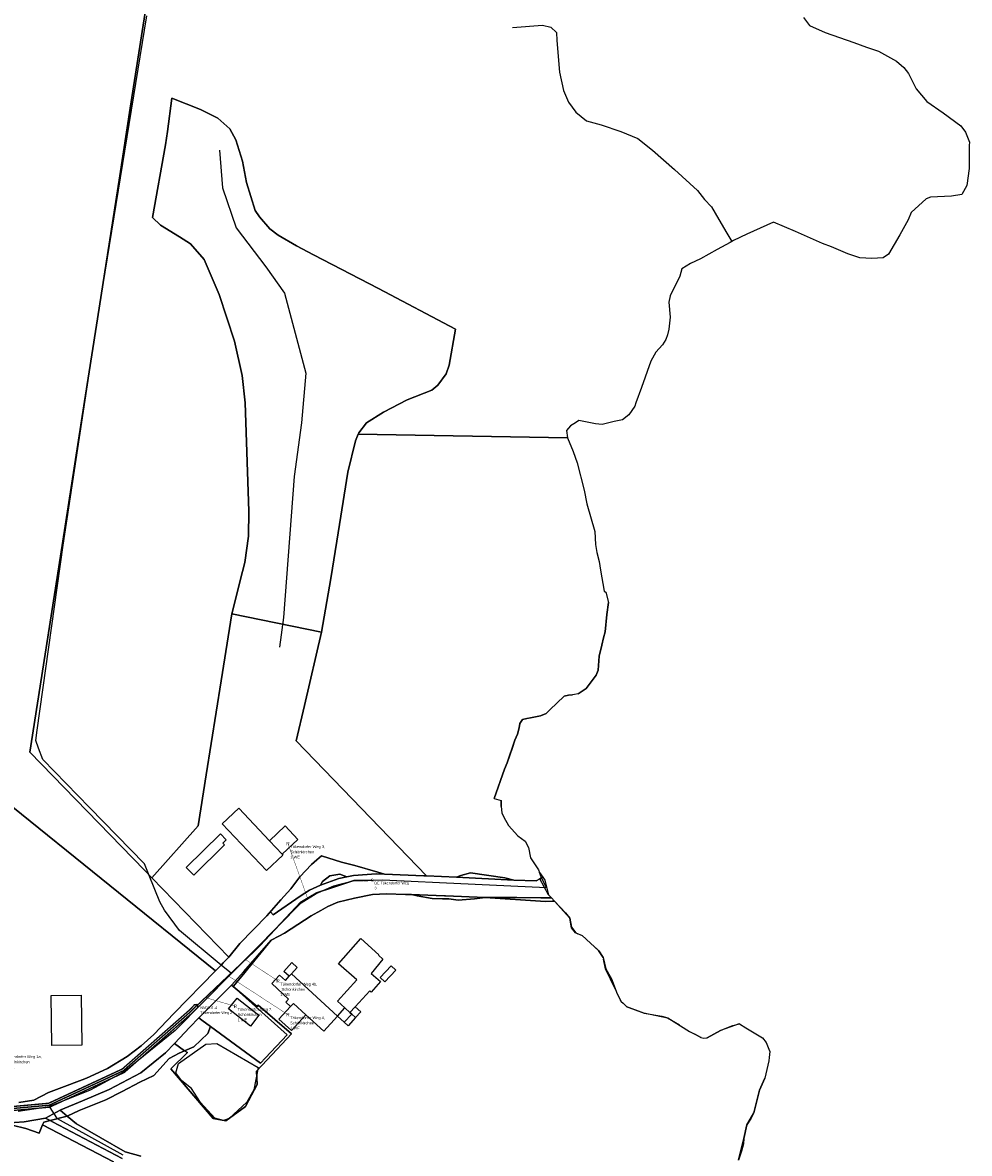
# Model space of a CAD drawing. Extents: x 577960 to 582939, y 6017202 to 6023066.
# Tile 214 of 217: x 581980 to 582456, y 6021247 to 6021815. Entities that reach past the tile are written whole.
import ezdxf
from ezdxf.enums import TextEntityAlignment as Align

# ---------------------------------------------------------------- set-up
doc = ezdxf.new("R2010")
doc.units = 0
doc.header["$MEASUREMENT"] = 0
doc.linetypes.add('D', pattern=[0])
for name, color, linetype in [('BER_Symbol', 7, 'D'), ('BER_Text', 7, 'D'), ('BF__ACCESS', 7, 'D'), ('EF', 7, 'D'), ('LI__FLUR', 7, 'D'), ('LI__GEB', 7, 'Continuous'), ('LI__GEWAESSE', 7, 'D'), ('LI__STRASSE', 7, 'Continuous')]:
    doc.layers.add(name, color=color, linetype=linetype)
doc.styles.add('BER_Symbol', font='TGR01___.TTF')
doc.styles.add('BER_Text', font='arial.ttf')

msp = doc.modelspace()

# ---------------------------------------------------------------- linework, layer by layer
at = {"layer": 'BF__ACCESS', "color": 1, "linetype": 'D', "true_color": 0xff0000, "const_width": 0.7}
for points in [[(582067.832, 6021321.586), (582097.819, 6021350.029), (582119.514, 6021373.144), (582127.398, 6021377.787), (582146.494, 6021384.094), (582152.888, 6021384.006), (582155.551, 6021384.147)], [(581390.847, 6021278.335), (581393.735, 6021280.966), (581525.671, 6021338.873), (581581.316, 6021346.907), (581701.95, 6021353.132), (581741.089, 6021346.56), (581927.934, 6021275.607), (581964.143, 6021269.474), (581992.805, 6021272.079), (582029.775, 6021289.254), (582063.233, 6021318.603), (582066.224, 6021321.647), (582067.832, 6021321.586)], [(581390.847, 6021278.335), (581394.138, 6021280.051), (581525.948, 6021337.903), (581581.413, 6021345.911), (581701.892, 6021352.128), (581740.826, 6021345.59), (581927.67, 6021274.637), (581964.104, 6021268.466), (581993.069, 6021271.099), (582030.327, 6021288.408), (582063.92, 6021317.876), (582066.938, 6021320.947), (582067.832, 6021321.586)]]:
    msp.add_lwpolyline(points, dxfattribs=at)
at = {"layer": 'BF__ACCESS', "color": 4, "linetype": 'D', "true_color": 0x00ffff, "const_width": 0.657}
msp.add_lwpolyline([(581390.847, 6021278.335), (581394.541, 6021279.136), (581526.225, 6021336.933), (581581.51, 6021344.915), (581701.834, 6021351.124), (581740.563, 6021344.62), (581927.406, 6021273.667), (581964.065, 6021267.458), (581993.333, 6021270.119), (582030.879, 6021287.562), (582064.581, 6021317.125), (582067.682, 6021320.272), (582067.832, 6021321.586)], dxfattribs=at)
at = {"layer": 'EF', "color": 40, "linetype": 'D', "true_color": 0xfac200, "const_width": 0.194}
msp.add_lwpolyline([(582122.933, 6021375.157), (582113.13, 6021402.55)], dxfattribs=at)
at = {"layer": 'EF', "color": 5, "linetype": 'D', "true_color": 0x0000ff, "const_width": 0.194}
msp.add_lwpolyline([(582091.802, 6021344.322), (582108.15, 6021333.48)], dxfattribs=at)
at = {"layer": 'EF', "color": 102, "linetype": 'D', "true_color": 0x15d72e, "const_width": 0.194}
msp.add_lwpolyline([(582083.124, 6021336.091), (582113.08, 6021316.6)], dxfattribs=at)
at = {"layer": 'EF', "color": 1, "linetype": 'D', "true_color": 0xff0000, "const_width": 0.194}
msp.add_lwpolyline([(582071.642, 6021325.2), (582086.68, 6021320.78)], dxfattribs=at)
at = {"layer": 'LI__FLUR', "color": 8, "linetype": 'D', "true_color": 0x808080}
for p, q in [((582043.221, 6021832.555), (582033.826, 6021772.011)), ((582033.826, 6021772.011), (582043.221, 6021832.555)), ((582372.256, 6021817.589), (582375.205, 6021813.61)), ((582375.205, 6021813.61), (582383.122, 6021810.162)), ((582383.122, 6021810.162), (582397.558, 6021805.114)), ((582397.558, 6021805.114), (582403.925, 6021802.754)), ((582403.925, 6021802.754), (582409.973, 6021800.645)), ((582409.973, 6021800.645), (582418.931, 6021795.737)), ((582418.931, 6021795.737), (582422.719, 6021792.438)), ((582422.719, 6021792.438), (582425.098, 6021789.419)), ((582425.098, 6021789.419), (582428.887, 6021781.742)), ((582428.887, 6021781.742), (582434.195, 6021775.445)), ((582052.503, 6021760.292), (582054.722, 6021777.176)), ((582054.722, 6021777.176), (582052.503, 6021760.292)), ((582054.722, 6021777.176), (582069.068, 6021771.398)), ((582069.068, 6021771.398), (582054.722, 6021777.176)), ((582033.826, 6021772.011), (582028.232, 6021735.962)), ((582028.232, 6021735.962), (582033.826, 6021772.011)), ((582069.068, 6021771.398), (582070.827, 6021770.508)), ((582070.827, 6021770.508), (582069.068, 6021771.398)), ((582070.827, 6021770.508), (582077.795, 6021766.99)), ((582077.795, 6021766.99), (582070.827, 6021770.508)), ((582434.195, 6021775.445), (582442.473, 6021769.787)), ((582077.795, 6021766.99), (582083.823, 6021761.642)), ((582083.823, 6021761.642), (582077.795, 6021766.99)), ((582442.473, 6021769.787), (582451.27, 6021763.14)), ((582051.624, 6021753.645), (582052.503, 6021760.292)), ((582052.503, 6021760.292), (582051.624, 6021753.645)), ((582083.823, 6021761.642), (582086.882, 6021756.194)), ((582086.882, 6021756.194), (582083.823, 6021761.642)), ((582451.27, 6021763.14), (582453.729, 6021760.071)), ((582453.729, 6021760.071), (582455.638, 6021754.913)), ((582045.046, 6021717.169), (582051.624, 6021753.645)), ((582051.624, 6021753.645), (582045.046, 6021717.169)), ((582086.882, 6021756.194), (582090.201, 6021745.528)), ((582090.201, 6021745.528), (582086.882, 6021756.194)), ((582455.478, 6021753.273), (582455.448, 6021741.798)), ((582455.638, 6021754.913), (582455.478, 6021753.273)), ((582090.201, 6021745.528), (582092.26, 6021734.712)), ((582092.26, 6021734.712), (582090.201, 6021745.528)), ((582455.448, 6021741.798), (582454.349, 6021733.141)), ((582028.232, 6021735.962), (582016.916, 6021663.049)), ((582016.916, 6021663.049), (582028.232, 6021735.962)), ((582092.26, 6021734.712), (582096.679, 6021720.627)), ((582096.679, 6021720.627), (582092.26, 6021734.712)), ((582454.349, 6021733.141), (582451.9, 6021728.703)), ((582433.956, 6021726.474), (582426.388, 6021719.587)), ((582436.135, 6021727.443), (582433.956, 6021726.474)), ((582446.611, 6021727.803), (582436.135, 6021727.443)), ((582451.9, 6021728.703), (582446.611, 6021727.803)), ((582096.679, 6021720.627), (582098.858, 6021717.408)), ((582098.858, 6021717.408), (582096.679, 6021720.627)), ((582426.388, 6021719.587), (582424.909, 6021716.018)), ((582048.965, 6021713.34), (582045.046, 6021717.169)), ((582045.046, 6021717.169), (582048.965, 6021713.34)), ((582058.662, 6021707.392), (582048.965, 6021713.34)), ((582048.965, 6021713.34), (582058.662, 6021707.392)), ((582098.858, 6021717.408), (582104.007, 6021711.461)), ((582104.007, 6021711.461), (582098.858, 6021717.408)), ((582357.092, 6021714.869), (582343.706, 6021708.721)), ((582368.148, 6021710.05), (582357.092, 6021714.869)), ((582424.909, 6021716.018), (582420.68, 6021708.421)), ((582104.007, 6021711.461), (582108.125, 6021708.302)), ((582108.125, 6021708.302), (582104.007, 6021711.461)), ((582108.125, 6021708.302), (582117.462, 6021702.954)), ((582117.462, 6021702.954), (582108.125, 6021708.302)), ((582343.706, 6021708.721), (582337.028, 6021705.592)), ((582381.843, 6021704.013), (582368.148, 6021710.05)), ((582420.68, 6021708.421), (582415.012, 6021698.735)), ((582064.1, 6021703.934), (582058.662, 6021707.392)), ((582058.662, 6021707.392), (582064.1, 6021703.934)), ((582071.058, 6021695.967), (582064.1, 6021703.934)), ((582064.1, 6021703.934), (582071.058, 6021695.967)), ((582117.462, 6021702.954), (582125.909, 6021698.376)), ((582125.909, 6021698.376), (582117.462, 6021702.954)), ((582335.326, 6021704.665), (582328.841, 6021701.134)), ((582336.205, 6021705.144), (582335.326, 6021704.665)), ((582337.028, 6021705.592), (582336.205, 6021705.144)), ((582386.392, 6021702.473), (582381.843, 6021704.013)), ((582394.509, 6021698.955), (582386.392, 6021702.473)), ((582125.909, 6021698.376), (582158.579, 6021681.412)), ((582158.579, 6021681.412), (582125.909, 6021698.376)), ((582320.544, 6021696.436), (582315.376, 6021693.987)), ((582328.841, 6021701.134), (582320.544, 6021696.436)), ((582400.527, 6021696.945), (582394.509, 6021698.955)), ((582406.625, 6021696.506), (582400.527, 6021696.945)), ((582412.363, 6021696.835), (582406.625, 6021696.506)), ((582415.012, 6021698.735), (582412.363, 6021696.835)), ((582078.466, 6021678.453), (582071.058, 6021695.967)), ((582071.058, 6021695.967), (582078.466, 6021678.453)), ((582311.047, 6021691.298), (582310.167, 6021687.599)), ((582315.376, 6021693.987), (582311.047, 6021691.298)), ((582310.167, 6021687.599), (582305.209, 6021677.793)), ((582158.579, 6021681.412), (582197.386, 6021660.99)), ((582197.386, 6021660.99), (582158.579, 6021681.412)), ((582086.293, 6021655.072), (582078.466, 6021678.453)), ((582078.466, 6021678.453), (582086.293, 6021655.072)), ((582305.209, 6021677.793), (582304.599, 6021674.644)), ((582304.599, 6021674.644), (582305.309, 6021667.137)), ((582016.916, 6021663.049), (582010.919, 6021624.744)), ((582010.919, 6021624.744), (582016.916, 6021663.049)), ((582305.309, 6021667.137), (582304.58, 6021661.1)), ((582197.386, 6021660.99), (582194.207, 6021642.907)), ((582194.207, 6021642.907), (582197.386, 6021660.99)), ((582303.83, 6021658.191), (582303.03, 6021655.822)), ((582304.58, 6021661.1), (582303.83, 6021658.191)), ((582090.112, 6021637.819), (582086.293, 6021655.072)), ((582086.293, 6021655.072), (582090.112, 6021637.819)), ((582301.421, 6021653.173), (582298.042, 6021649.474)), ((582303.03, 6021655.822), (582301.421, 6021653.173)), ((582298.042, 6021649.474), (582295.573, 6021644.986)), ((582194.207, 6021642.907), (582192.607, 6021638.658)), ((582192.607, 6021638.658), (582194.207, 6021642.907)), ((582295.573, 6021644.986), (582290.864, 6021631.781)), ((582091.542, 6021624.054), (582090.112, 6021637.819)), ((582090.112, 6021637.819), (582091.542, 6021624.054)), ((582192.607, 6021638.658), (582188.519, 6021632.841)), ((582188.519, 6021632.841), (582192.607, 6021638.658)), ((582185.35, 6021630.431), (582172.954, 6021625.543)), ((582172.954, 6021625.543), (582185.35, 6021630.431)), ((582188.519, 6021632.841), (582185.35, 6021630.431)), ((582185.35, 6021630.431), (582188.519, 6021632.841)), ((582290.864, 6021631.781), (582288.035, 6021623.944)), ((582010.919, 6021624.744), (581999.583, 6021552.371)), ((581999.583, 6021552.371), (582010.919, 6021624.744)), ((582093.462, 6021569.585), (582091.542, 6021624.054)), ((582091.542, 6021624.054), (582093.462, 6021569.585)), ((582172.954, 6021625.543), (582161.198, 6021619.306)), ((582161.198, 6021619.306), (582172.954, 6021625.543)), ((582288.035, 6021623.944), (582287.466, 6021622.354)), ((582161.198, 6021619.306), (582152.621, 6021613.958)), ((582152.621, 6021613.958), (582161.198, 6021619.306)), ((582284.527, 6021618.016), (582281.198, 6021615.547)), ((582287.466, 6021622.354), (582284.527, 6021618.016)), ((582152.621, 6021613.958), (582148.722, 6021608.99)), ((582148.722, 6021608.99), (582152.621, 6021613.958)), ((582255.156, 6021612.528), (582253.177, 6021610.109)), ((582257.626, 6021614.028), (582255.156, 6021612.528)), ((582259.385, 6021615.067), (582257.626, 6021614.028)), ((582267.762, 6021613.448), (582259.385, 6021615.067)), ((582271.031, 6021613.218), (582267.762, 6021613.448)), ((582277.089, 6021614.667), (582271.031, 6021613.218)), ((582281.198, 6021615.547), (582277.089, 6021614.667)), ((582148.413, 6021608.28), (582147.003, 6021605.011)), ((582147.003, 6021605.011), (582148.413, 6021608.28)), ((582148.722, 6021608.99), (582148.413, 6021608.28)), ((582148.413, 6021608.28), (582148.722, 6021608.99)), ((582148.413, 6021608.28), (582253.587, 6021606.511)), ((582253.587, 6021606.511), (582148.413, 6021608.28)), ((582253.177, 6021610.109), (582253.587, 6021606.511)), ((582253.587, 6021606.511), (582256.456, 6021599.533)), ((582147.003, 6021605.011), (582143.235, 6021589.247)), ((582143.235, 6021589.247), (582147.003, 6021605.011)), ((582256.456, 6021599.533), (582258.486, 6021593.815)), ((582143.235, 6021589.247), (582138.966, 6021562.867)), ((582138.966, 6021562.867), (582143.235, 6021589.247)), ((582258.486, 6021593.815), (582261.944, 6021580.211)), ((582261.944, 6021580.211), (582263.274, 6021573.353)), ((582263.274, 6021573.353), (582267.293, 6021559.349)), ((582093.282, 6021556.99), (582093.462, 6021569.585)), ((582093.462, 6021569.585), (582093.282, 6021556.99)), ((582138.966, 6021562.867), (582135.478, 6021540.936)), ((582135.478, 6021540.936), (582138.966, 6021562.867)), ((582091.403, 6021543.745), (582093.282, 6021556.99)), ((582093.282, 6021556.99), (582091.403, 6021543.745)), ((582267.293, 6021559.349), (582267.743, 6021552.821)), ((581999.583, 6021552.371), (581983.331, 6021448.551)), ((581983.331, 6021448.551), (581999.583, 6021552.371)), ((582267.743, 6021552.821), (582268.322, 6021548.853)), ((582268.322, 6021548.853), (582269.522, 6021544.364)), ((582090.253, 6021539.206), (582091.403, 6021543.745)), ((582091.403, 6021543.745), (582090.253, 6021539.206)), ((582269.522, 6021544.364), (582270.282, 6021539.966)), ((582084.885, 6021518.024), (582090.253, 6021539.206)), ((582090.253, 6021539.206), (582084.885, 6021518.024)), ((582135.478, 6021540.936), (582134.598, 6021535.838)), ((582134.598, 6021535.838), (582135.478, 6021540.936)), ((582270.282, 6021539.966), (582272.111, 6021529.46)), ((582134.598, 6021535.838), (582129.94, 6021508.838)), ((582129.94, 6021508.838), (582134.598, 6021535.838)), ((582272.111, 6021529.46), (582272.921, 6021528.95)), ((582272.921, 6021528.95), (582274.151, 6021523.702)), ((582274.151, 6021523.702), (582273.401, 6021517.585)), ((582079.536, 6021484.337), (582084.885, 6021518.024)), ((582084.885, 6021518.024), (582079.536, 6021484.337)), ((582084.885, 6021518.024), (582129.94, 6021508.838)), ((582129.94, 6021508.838), (582084.885, 6021518.024)), ((582273.401, 6021517.585), (582272.481, 6021508.948)), ((582129.94, 6021508.838), (582121.363, 6021471.922)), ((582121.363, 6021471.922), (582129.94, 6021508.838)), ((582272.481, 6021508.948), (582271.762, 6021505.919)), ((582271.762, 6021505.919), (582270.892, 6021502.291)), ((582270.892, 6021502.291), (582269.582, 6021496.803)), ((582269.582, 6021496.803), (582269.033, 6021489.755)), ((582267.983, 6021487.186), (582262.985, 6021480.419)), ((582269.033, 6021489.755), (582267.983, 6021487.186)), ((582072.035, 6021437.094), (582079.536, 6021484.337)), ((582079.536, 6021484.337), (582072.035, 6021437.094)), ((582262.985, 6021480.419), (582261.055, 6021479.18)), ((582251.999, 6021476.571), (582244.79, 6021469.774)), ((582254.048, 6021477.16), (582251.999, 6021476.571)), ((582256.177, 6021477.269), (582254.048, 6021477.16)), ((582257.194, 6021477.482), (582256.177, 6021477.269)), ((582258.996, 6021477.859), (582257.194, 6021477.482)), ((582261.055, 6021479.18), (582258.996, 6021477.859)), ((582121.363, 6021471.922), (582117.255, 6021454.239)), ((582117.255, 6021454.239), (582121.363, 6021471.922)), ((582244.79, 6021469.774), (582242.902, 6021467.993)), ((582230.956, 6021464.915), (582229.586, 6021462.946)), ((582233.185, 6021465.446), (582230.956, 6021464.915)), ((582234.994, 6021465.784), (582233.185, 6021465.446)), ((582240.013, 6021466.724), (582234.994, 6021465.784)), ((582242.902, 6021467.993), (582240.013, 6021466.724)), ((582229.406, 6021460.747), (582228.497, 6021457.508)), ((582229.586, 6021462.946), (582229.406, 6021460.747)), ((582117.255, 6021454.239), (582182.703, 6021386.335)), ((582182.703, 6021386.335), (582117.255, 6021454.239)), ((582227.199, 6021454.518), (582225.923, 6021450.794)), ((582228.497, 6021457.508), (582227.199, 6021454.518)), ((581983.331, 6021448.551), (582040.993, 6021389.143)), ((582040.993, 6021389.143), (581983.331, 6021448.551)), ((582225.923, 6021450.794), (582223.27, 6021443.053)), ((582223.27, 6021443.053), (582221.979, 6021440.004)), ((582067.962, 6021411.445), (582072.035, 6021437.094)), ((582072.035, 6021437.094), (582067.962, 6021411.445)), ((582221.979, 6021440.004), (582216.701, 6021425.25)), ((581970.541, 6021424.457), (582076.75, 6021338.681)), ((582076.75, 6021338.681), (581970.541, 6021424.457)), ((582216.701, 6021425.25), (582220.2, 6021424.21)), ((582220.2, 6021424.21), (582220.24, 6021421.222)), ((582220.24, 6021421.222), (582220.58, 6021418.083)), ((582220.58, 6021418.083), (582221.559, 6021415.814)), ((582221.559, 6021415.814), (582223.919, 6021411.585)), ((582044.75, 6021385.305), (582067.962, 6021411.445)), ((582067.962, 6021411.445), (582044.75, 6021385.305)), ((582223.919, 6021411.585), (582228.707, 6021406.537)), ((582228.707, 6021406.537), (582232.396, 6021403.758)), ((582232.396, 6021403.758), (582234.075, 6021400.63)), ((582127.552, 6021394.431), (582129.971, 6021396.391)), ((582129.971, 6021396.391), (582127.552, 6021394.431)), ((582129.971, 6021396.391), (582139.957, 6021393.302)), ((582139.957, 6021393.302), (582129.971, 6021396.391)), ((582234.075, 6021400.63), (582234.995, 6021395.382)), ((582234.995, 6021395.382), (582239.104, 6021389.384)), ((582119.035, 6021385.835), (582124.873, 6021391.992)), ((582124.873, 6021391.992), (582119.035, 6021385.835)), ((582124.873, 6021391.992), (582127.552, 6021394.431)), ((582127.552, 6021394.431), (582124.873, 6021391.992)), ((582139.957, 6021393.302), (582146.745, 6021391.553)), ((582146.745, 6021391.553), (582139.957, 6021393.302)), ((582146.745, 6021391.553), (582158.321, 6021388.254)), ((582158.321, 6021388.254), (582146.745, 6021391.553)), ((582040.993, 6021389.143), (582044.75, 6021385.305)), ((582044.75, 6021385.305), (582040.993, 6021389.143)), ((582083.367, 6021345.49), (582044.75, 6021385.305)), ((582044.75, 6021385.305), (582083.367, 6021345.49)), ((582114.616, 6021379.767), (582119.035, 6021385.835)), ((582119.035, 6021385.835), (582114.616, 6021379.767)), ((582138.668, 6021384.945), (582129.471, 6021381.586)), ((582129.471, 6021381.586), (582138.668, 6021384.945)), ((582130.521, 6021383.546), (582134.12, 6021386.365)), ((582134.12, 6021386.365), (582130.521, 6021383.546)), ((582134.12, 6021386.365), (582139.148, 6021387.124)), ((582139.148, 6021387.124), (582134.12, 6021386.365)), ((582142.787, 6021385.807), (582138.668, 6021384.945)), ((582138.668, 6021384.945), (582142.787, 6021385.807)), ((582139.148, 6021387.124), (582142.787, 6021385.807)), ((582142.787, 6021385.807), (582139.148, 6021387.124)), ((582145.975, 6021386.475), (582142.787, 6021385.807)), ((582142.787, 6021385.807), (582145.975, 6021386.475)), ((582157.531, 6021387.374), (582145.975, 6021386.475)), ((582145.975, 6021386.475), (582157.531, 6021387.374)), ((582161.65, 6021387.209), (582157.531, 6021387.374)), ((582157.531, 6021387.374), (582161.65, 6021387.209)), ((582158.321, 6021388.254), (582161.65, 6021387.209)), ((582161.65, 6021387.209), (582158.321, 6021388.254)), ((582181.443, 6021386.415), (582161.65, 6021387.209)), ((582161.65, 6021387.209), (582181.443, 6021386.415)), ((582182.703, 6021386.335), (582181.443, 6021386.415)), ((582181.443, 6021386.415), (582182.703, 6021386.335)), ((582197.878, 6021385.619), (582182.703, 6021386.335)), ((582182.703, 6021386.335), (582197.878, 6021385.619)), ((582197.878, 6021385.619), (582199.977, 6021386.445)), ((582199.977, 6021386.445), (582197.878, 6021385.619)), ((582226.618, 6021384.264), (582197.878, 6021385.619)), ((582197.878, 6021385.619), (582226.618, 6021384.264)), ((582199.977, 6021386.445), (582204.885, 6021387.854)), ((582204.885, 6021387.854), (582199.977, 6021386.445)), ((582204.885, 6021387.854), (582222.099, 6021385.385)), ((582222.099, 6021385.385), (582204.885, 6021387.854)), ((582222.099, 6021385.385), (582226.618, 6021384.264)), ((582226.618, 6021384.264), (582222.099, 6021385.385)), ((582237.864, 6021383.816), (582226.618, 6021384.264)), ((582226.618, 6021384.264), (582237.864, 6021383.816)), ((582239.636, 6021384.813), (582237.864, 6021383.906)), ((582237.864, 6021383.906), (582239.636, 6021384.813)), ((582237.864, 6021383.906), (582237.864, 6021383.816)), ((582237.864, 6021383.816), (582237.864, 6021383.906)), ((582239.104, 6021389.384), (582239.582, 6021387.973)), ((582239.582, 6021387.973), (582241.183, 6021385.605)), ((582240.536, 6021385.274), (582239.636, 6021384.813)), ((582239.636, 6021384.813), (582240.536, 6021385.274)), ((582241.183, 6021385.605), (582240.536, 6021385.274)), ((582240.536, 6021385.274), (582241.183, 6021385.605)), ((582241.183, 6021385.605), (582242.191, 6021384.115)), ((582242.191, 6021384.115), (582244.084, 6021376.801)), ((582109.458, 6021374.229), (582114.616, 6021379.767)), ((582114.616, 6021379.767), (582109.458, 6021374.229)), ((582124.013, 6021379.077), (582119.245, 6021376.218)), ((582119.245, 6021376.218), (582124.013, 6021379.077)), ((582129.471, 6021381.586), (582124.013, 6021379.077)), ((582124.013, 6021379.077), (582129.471, 6021381.586)), ((582129.471, 6021381.586), (582130.521, 6021383.546)), ((582130.521, 6021383.546), (582129.471, 6021381.586)), ((582102.423, 6021366.283), (582109.458, 6021374.229)), ((582109.458, 6021374.229), (582102.423, 6021366.283)), ((582119.245, 6021376.218), (582105.759, 6021366.792)), ((582105.759, 6021366.792), (582119.245, 6021376.218)), ((582133.12, 6021370.89), (582138.138, 6021373.09)), ((582138.138, 6021373.09), (582133.12, 6021370.89)), ((582138.138, 6021373.09), (582146.595, 6021375.179)), ((582146.595, 6021375.179), (582138.138, 6021373.09)), ((582146.595, 6021375.179), (582155.612, 6021376.898)), ((582155.612, 6021376.898), (582146.595, 6021375.179)), ((582155.612, 6021376.898), (582162.65, 6021377.338)), ((582162.65, 6021377.338), (582155.612, 6021376.898)), ((582162.65, 6021377.338), (582172.267, 6021377.051)), ((582172.267, 6021377.051), (582162.65, 6021377.338)), ((582172.267, 6021377.051), (582175.146, 6021376.965)), ((582175.146, 6021376.965), (582172.267, 6021377.051)), ((582178.085, 6021376.279), (582175.146, 6021376.965)), ((582175.146, 6021376.965), (582183.393, 6021376.719)), ((582175.146, 6021376.965), (582178.085, 6021376.279)), ((582183.393, 6021376.719), (582175.146, 6021376.965)), ((582185.562, 6021374.889), (582178.085, 6021376.279)), ((582178.085, 6021376.279), (582185.562, 6021374.889)), ((582183.393, 6021376.719), (582191.728, 6021376.334)), ((582191.728, 6021376.334), (582183.393, 6021376.719)), ((582190.831, 6021374.839), (582185.562, 6021374.889)), ((582185.562, 6021374.889), (582190.831, 6021374.839)), ((582194.029, 6021374.809), (582190.831, 6021374.839)), ((582190.831, 6021374.839), (582194.029, 6021374.809)), ((582191.728, 6021376.334), (582192.37, 6021376.304)), ((582192.37, 6021376.304), (582191.728, 6021376.334)), ((582192.37, 6021376.304), (582212.163, 6021375.389)), ((582212.163, 6021375.389), (582192.37, 6021376.304)), ((582198.687, 6021374.1), (582194.029, 6021374.809)), ((582194.029, 6021374.809), (582198.687, 6021374.1)), ((582206.835, 6021374.789), (582198.687, 6021374.1)), ((582198.687, 6021374.1), (582206.835, 6021374.789)), ((582212.163, 6021375.389), (582206.835, 6021374.789)), ((582206.835, 6021374.789), (582212.163, 6021375.389)), ((582212.163, 6021375.389), (582228.157, 6021375.459)), ((582228.157, 6021375.459), (582212.163, 6021375.389)), ((582212.163, 6021375.389), (582242.532, 6021373.41)), ((582242.532, 6021373.41), (582212.163, 6021375.389)), ((582228.157, 6021375.459), (582240.233, 6021375.319)), ((582240.233, 6021375.319), (582228.157, 6021375.459)), ((582240.233, 6021375.319), (582245.046, 6021375.264)), ((582245.046, 6021375.264), (582240.233, 6021375.319)), ((582242.532, 6021373.41), (582246.1, 6021373.58)), ((582246.1, 6021373.58), (582242.532, 6021373.41)), ((582244.084, 6021376.801), (582245.55, 6021375.258)), ((582245.046, 6021375.264), (582245.55, 6021375.258)), ((582245.55, 6021375.258), (582245.046, 6021375.264)), ((582245.55, 6021375.258), (582247.099, 6021373.628)), ((582246.1, 6021373.58), (582247.099, 6021373.628)), ((582247.099, 6021373.628), (582246.1, 6021373.58)), ((582247.099, 6021373.628), (582252.69, 6021367.743)), ((582104.41, 6021368.341), (582102.423, 6021366.283)), ((582102.423, 6021366.283), (582104.41, 6021368.341)), ((582105.759, 6021366.792), (582104.41, 6021368.341)), ((582104.41, 6021368.341), (582105.759, 6021366.792)), ((582124.763, 6021366.302), (582129.692, 6021369.008)), ((582129.692, 6021369.008), (582124.763, 6021366.302)), ((582129.692, 6021369.008), (582133.12, 6021370.89)), ((582133.12, 6021370.89), (582129.692, 6021369.008)), ((582252.69, 6021367.743), (582254.828, 6021365.013)), ((582102.423, 6021366.283), (582088.985, 6021352.367)), ((582088.985, 6021352.367), (582102.423, 6021366.283)), ((582111.328, 6021357.605), (582124.763, 6021366.302)), ((582124.763, 6021366.302), (582111.328, 6021357.605)), ((582254.828, 6021365.013), (582255.668, 6021360.625)), ((582104.65, 6021353.977), (582108.569, 6021356.106)), ((582108.569, 6021356.106), (582104.65, 6021353.977)), ((582108.569, 6021356.106), (582111.328, 6021357.605)), ((582111.328, 6021357.605), (582108.569, 6021356.106)), ((582255.668, 6021360.625), (582257.807, 6021357.666)), ((582257.807, 6021357.666), (582260.956, 6021356.297)), ((582260.956, 6021356.297), (582269.393, 6021348.74)), ((582088.985, 6021352.367), (582083.377, 6021345.54)), ((582083.377, 6021345.54), (582088.985, 6021352.367)), ((582090.85, 6021338.275), (582104.65, 6021353.977)), ((582104.65, 6021353.977), (582090.85, 6021338.275)), ((582104.65, 6021353.977), (582092.83, 6021339.416)), ((582092.83, 6021339.416), (582104.65, 6021353.977)), ((582083.367, 6021345.49), (582080.59, 6021342.632)), ((582080.59, 6021342.632), (582083.367, 6021345.49)), ((582083.377, 6021345.54), (582083.367, 6021345.49)), ((582083.367, 6021345.49), (582083.377, 6021345.54)), ((582269.393, 6021348.74), (582271.473, 6021345.281)), ((582271.473, 6021345.281), (582272.962, 6021339.643)), ((582076.75, 6021338.681), (582055.807, 6021317.131)), ((582055.807, 6021317.131), (582076.75, 6021338.681)), ((582078.493, 6021340.474), (582076.75, 6021338.681)), ((582076.75, 6021338.681), (582078.493, 6021340.474)), ((582079.541, 6021341.553), (582078.493, 6021340.474)), ((582078.493, 6021340.474), (582079.541, 6021341.553)), ((582080.59, 6021342.632), (582079.541, 6021341.553)), ((582079.541, 6021341.553), (582080.59, 6021342.632)), ((582092.83, 6021339.416), (582090.816, 6021337.026)), ((582090.816, 6021337.026), (582092.83, 6021339.416)), ((582272.962, 6021339.643), (582275.691, 6021334.625)), ((582084.807, 6021331.493), (582090.85, 6021338.275)), ((582090.85, 6021338.275), (582084.807, 6021331.493)), ((582090.816, 6021337.026), (582085.599, 6021330.835)), ((582085.599, 6021330.835), (582090.816, 6021337.026)), ((582275.691, 6021334.625), (582278.52, 6021327.098)), ((582068.266, 6021314.982), (582084.807, 6021331.493)), ((582084.807, 6021331.493), (582068.266, 6021314.982)), ((582085.599, 6021330.835), (582084.807, 6021331.493)), ((582084.807, 6021331.493), (582085.599, 6021330.835)), ((582085.599, 6021330.835), (582112.795, 6021306.474)), ((582085.599, 6021330.835), (582097.706, 6021320.782)), ((582112.795, 6021306.474), (582085.599, 6021330.835)), ((582097.706, 6021320.782), (582085.599, 6021330.835)), ((582278.52, 6021327.098), (582280.64, 6021323.23)), ((582097.706, 6021320.782), (582098.181, 6021321.334)), ((582098.181, 6021321.334), (582097.706, 6021320.782)), ((582098.181, 6021321.334), (582114.872, 6021307.024)), ((582114.872, 6021307.024), (582098.181, 6021321.334)), ((582280.64, 6021323.23), (582281.549, 6021322.36)), ((582281.549, 6021322.36), (582283.429, 6021320.56)), ((582055.807, 6021317.131), (582045.651, 6021306.554)), ((582045.651, 6021306.554), (582055.807, 6021317.131)), ((582283.429, 6021320.56), (582286.308, 6021319.483)), ((582286.308, 6021319.483), (582292.136, 6021317.302)), ((582292.136, 6021317.302), (582300.993, 6021315.923)), ((582300.993, 6021315.923), (582304.082, 6021315.043)), ((582056.061, 6021302.049), (582063.858, 6021310.256)), ((582063.858, 6021310.256), (582056.061, 6021302.049)), ((582063.858, 6021310.256), (582068.266, 6021314.982)), ((582068.266, 6021314.982), (582063.858, 6021310.256)), ((582069.871, 6021313.792), (582068.266, 6021314.982)), ((582068.266, 6021314.982), (582069.871, 6021313.792)), ((582074.1, 6021310.694), (582069.871, 6021313.792)), ((582069.871, 6021313.792), (582074.1, 6021310.694)), ((582074.1, 6021310.694), (582072.826, 6021307.171)), ((582072.826, 6021307.171), (582074.1, 6021310.694)), ((582099.298, 6021292.238), (582074.1, 6021310.694)), ((582074.1, 6021310.694), (582099.298, 6021292.238)), ((582304.082, 6021315.043), (582315.028, 6021308.126)), ((582330.493, 6021308.606), (582333.682, 6021309.904)), ((582333.682, 6021309.904), (582336.731, 6021311.145)), ((582336.731, 6021311.145), (582340.039, 6021311.984)), ((582340.039, 6021311.984), (582340.099, 6021311.994)), ((582340.099, 6021311.994), (582343.278, 6021310.005)), ((582343.278, 6021310.005), (582343.338, 6021310.015)), ((582343.338, 6021310.015), (582351.695, 6021305.027)), ((582045.651, 6021306.554), (582039.333, 6021300.897)), ((582039.333, 6021300.897), (582045.651, 6021306.554)), ((582072.826, 6021307.171), (582065.828, 6021300.448)), ((582065.828, 6021300.448), (582072.826, 6021307.171)), ((582112.795, 6021306.474), (582101.763, 6021294.838)), ((582101.763, 6021294.838), (582112.795, 6021306.474)), ((582114.872, 6021307.024), (582102.659, 6021293.97)), ((582102.659, 6021293.97), (582114.872, 6021307.024)), ((582315.028, 6021308.126), (582318.267, 6021306.526)), ((582318.267, 6021306.526), (582318.317, 6021306.536)), ((582318.317, 6021306.536), (582320.586, 6021305.127)), ((582320.586, 6021305.127), (582320.636, 6021305.137)), ((582320.636, 6021305.137), (582322.156, 6021304.737)), ((582322.156, 6021304.737), (582322.206, 6021304.747)), ((582322.206, 6021304.747), (582323.825, 6021305.007)), ((582323.825, 6021305.007), (582323.875, 6021305.017)), ((582323.875, 6021305.017), (582330.493, 6021308.606)), ((582351.695, 6021305.027), (582353.505, 6021302.548)), ((582039.333, 6021300.897), (582032.235, 6021295.519)), ((582032.235, 6021295.519), (582039.333, 6021300.897)), ((582051.62, 6021297.375), (582056.061, 6021302.049)), ((582056.061, 6021302.049), (582051.62, 6021297.375)), ((582056.061, 6021302.049), (582061.18, 6021298.506)), ((582061.18, 6021298.506), (582056.061, 6021302.049)), ((582065.828, 6021300.448), (582061.18, 6021298.506)), ((582061.18, 6021298.506), (582065.828, 6021300.448)), ((582353.505, 6021302.548), (582354.874, 6021299.239)), ((582354.874, 6021299.239), (582355.264, 6021298.17)), ((582032.235, 6021295.519), (582022.369, 6021289.521)), ((582022.369, 6021289.521), (582032.235, 6021295.519)), ((582039.083, 6021287.322), (582051.62, 6021297.375)), ((582051.62, 6021297.375), (582039.083, 6021287.322)), ((582053.372, 6021294.645), (582045.738, 6021286.108)), ((582045.738, 6021286.108), (582053.372, 6021294.645)), ((582058.389, 6021297.339), (582053.372, 6021294.645)), ((582053.372, 6021294.645), (582058.389, 6021297.339)), ((582054.158, 6021289.452), (582062.565, 6021297.546)), ((582062.565, 6021297.546), (582054.158, 6021289.452)), ((582061.18, 6021298.506), (582058.389, 6021297.339)), ((582058.389, 6021297.339), (582061.18, 6021298.506)), ((582062.565, 6021297.546), (582061.18, 6021298.506)), ((582061.18, 6021298.506), (582062.565, 6021297.546)), ((582102.659, 6021293.97), (582097.35, 6021288.295)), ((582097.35, 6021288.295), (582102.659, 6021293.97)), ((582101.763, 6021294.838), (582099.298, 6021292.238)), ((582099.298, 6021292.238), (582101.763, 6021294.838)), ((582354.825, 6021293.322), (582352.815, 6021284.685)), ((582354.992, 6021295.162), (582354.825, 6021293.322)), ((582355.264, 6021298.17), (582354.992, 6021295.162)), ((582022.369, 6021289.521), (582011.843, 6021284.613)), ((582011.843, 6021284.613), (582022.369, 6021289.521)), ((582023.199, 6021279.015), (582039.083, 6021287.322)), ((582039.083, 6021287.322), (582023.199, 6021279.015)), ((582075.53, 6021264.443), (582054.158, 6021289.452)), ((582054.158, 6021289.452), (582075.53, 6021264.443)), ((582097.35, 6021288.295), (582097.632, 6021281.462)), ((582097.632, 6021281.462), (582097.35, 6021288.295)), ((582009.654, 6021283.789), (581999.387, 6021279.925)), ((581999.387, 6021279.925), (582009.654, 6021283.789)), ((582011.843, 6021284.613), (582009.654, 6021283.789)), ((582009.654, 6021283.789), (582011.843, 6021284.613)), ((582038.681, 6021282.615), (582029.706, 6021277.955)), ((582029.706, 6021277.955), (582038.681, 6021282.615)), ((582045.738, 6021286.108), (582038.681, 6021282.615)), ((582038.681, 6021282.615), (582045.738, 6021286.108)), ((582352.815, 6021284.685), (582350.196, 6021278.697)), ((581992.77, 6021277.435), (581985.313, 6021273.697)), ((581985.313, 6021273.697), (581992.77, 6021277.435)), ((581999.387, 6021279.925), (581992.77, 6021277.435)), ((581992.77, 6021277.435), (581999.387, 6021279.925)), ((582009.761, 6021273.331), (582023.199, 6021279.015)), ((582023.199, 6021279.015), (582009.761, 6021273.331)), ((582029.706, 6021277.955), (582021.609, 6021273.837)), ((582021.609, 6021273.837), (582029.706, 6021277.955)), ((582097.632, 6021281.462), (582091.724, 6021270.487)), ((582091.724, 6021270.487), (582097.632, 6021281.462)), ((582350.196, 6021278.697), (582347.257, 6021267.292)), ((581985.313, 6021273.697), (581977.856, 6021272.457)), ((581977.856, 6021272.457), (581985.313, 6021273.697)), ((581998.947, 6021268.758), (582009.761, 6021273.331)), ((582009.761, 6021273.331), (581998.947, 6021268.758)), ((582021.609, 6021273.837), (582008.214, 6021268.389)), ((582008.214, 6021268.389), (582021.609, 6021273.837)), ((582091.724, 6021270.487), (582081.826, 6021263.204)), ((582081.826, 6021263.204), (582091.724, 6021270.487)), ((581980.505, 6021262.771), (581991.25, 6021264.66)), ((581991.25, 6021264.66), (581980.505, 6021262.771)), ((581991.25, 6021264.66), (581998.667, 6021268.639)), ((581998.667, 6021268.639), (581991.25, 6021264.66)), ((581993.598, 6021263.417), (581991.25, 6021264.66)), ((581991.25, 6021264.66), (581993.598, 6021263.417)), ((582002.166, 6021265.54), (581993.598, 6021263.417)), ((581993.598, 6021263.417), (582002.166, 6021265.54)), ((581998.667, 6021268.639), (581998.947, 6021268.758)), ((581998.947, 6021268.758), (581998.667, 6021268.639)), ((581998.667, 6021268.639), (582002.166, 6021265.54)), ((582002.166, 6021265.54), (581998.667, 6021268.639)), ((582008.214, 6021268.389), (582002.166, 6021265.54)), ((582002.166, 6021265.54), (582008.214, 6021268.389)), ((582006.845, 6021261.781), (582002.166, 6021265.54)), ((582002.166, 6021265.54), (582006.845, 6021261.781)), ((582345.988, 6021264.513), (582343.848, 6021261.304)), ((582347.257, 6021267.292), (582345.988, 6021264.513)), ((581970.869, 6021262.101), (581980.505, 6021262.771)), ((581980.505, 6021262.771), (581970.869, 6021262.101)), ((581981.305, 6021259.322), (581974.567, 6021261.152)), ((581974.567, 6021261.152), (581981.305, 6021259.322)), ((581988.122, 6021257.093), (581981.305, 6021259.322)), ((581981.305, 6021259.322), (581988.122, 6021257.093)), ((581989.661, 6021261.221), (581988.122, 6021257.093)), ((581988.122, 6021257.093), (581989.661, 6021261.221)), ((581990.391, 6021262.622), (581989.661, 6021261.221)), ((581989.661, 6021261.221), (581990.391, 6021262.622)), ((581989.661, 6021261.221), (582025.368, 6021242.649)), ((582025.368, 6021242.649), (581989.661, 6021261.221)), ((581993.598, 6021263.417), (581990.391, 6021262.622)), ((581990.391, 6021262.622), (581993.598, 6021263.417)), ((581994.799, 6021262.781), (581993.598, 6021263.417)), ((581993.598, 6021263.417), (581994.799, 6021262.781)), ((582029.697, 6021244.308), (581994.799, 6021262.781)), ((581994.799, 6021262.781), (582029.697, 6021244.308)), ((582031.325, 6021247.744), (582006.845, 6021261.781)), ((582006.845, 6021261.781), (582031.325, 6021247.744)), ((582081.826, 6021263.204), (582075.53, 6021264.443)), ((582075.53, 6021264.443), (582081.826, 6021263.204)), ((582343.848, 6021261.304), (582342.239, 6021254.447)), ((582342.239, 6021254.447), (582342.019, 6021251.688)), ((582039.235, 6021245.423), (582031.325, 6021247.744)), ((582031.325, 6021247.744), (582039.235, 6021245.423)), ((582341.119, 6021248.089), (582339.53, 6021243.511)), ((582342.019, 6021251.688), (582341.119, 6021248.089))]:
    msp.add_line(p, q, dxfattribs=at)
at = {"layer": 'LI__GEB', "color": 5, "linetype": 'D', "true_color": 0x0000ff}
for p, q in [((582080.077, 6021412.463), (582088.375, 6021420.311)), ((582088.375, 6021420.311), (582103.831, 6021403.969)), ((582102.291, 6021388.974), (582080.077, 6021412.463)), ((582061.942, 6021390.614), (582079.134, 6021407.436)), ((582079.134, 6021407.436), (582082.01, 6021404.497)), ((582103.831, 6021403.969), (582111.739, 6021411.447)), ((582111.739, 6021411.447), (582118.143, 6021404.676)), ((582081.23, 6021401.906), (582065.731, 6021386.741)), ((582082.01, 6021404.497), (582080.316, 6021402.839)), ((582080.316, 6021402.839), (582081.23, 6021401.906)), ((582103.831, 6021403.969), (582110.235, 6021397.197)), ((582110.235, 6021397.197), (582103.831, 6021403.969)), ((582118.143, 6021404.676), (582110.235, 6021397.197)), ((582110.589, 6021396.823), (582102.291, 6021388.974)), ((582110.235, 6021397.197), (582110.589, 6021396.823)), ((582065.731, 6021386.741), (582061.942, 6021390.614)), ((582138.555, 6021342.22), (582149.755, 6021354.913)), ((582149.755, 6021354.913), (582158.74, 6021346.747)), ((582160.783, 6021344.464), (582155.006, 6021337.336)), ((582158.74, 6021346.747), (582158.548, 6021346.537)), ((582158.548, 6021346.537), (582160.783, 6021344.464)), ((582147.698, 6021334.038), (582138.555, 6021342.22)), ((582159.526, 6021335.251), (582165.046, 6021341.111)), ((582167.401, 6021339.02), (582161.851, 6021333.12)), ((582165.046, 6021341.111), (582167.401, 6021339.02)), ((582105.044, 6021332.216), (582108.89, 6021336.486)), ((582108.89, 6021336.486), (582111.847, 6021333.795)), ((582111.847, 6021333.795), (582113.764, 6021335.903)), ((582113.764, 6021335.903), (582114.843, 6021337.089)), ((582114.843, 6021337.089), (582137.963, 6021315.897)), ((582138.076, 6021323.458), (582147.698, 6021334.038)), ((582159.641, 6021333.238), (582154.915, 6021327.925)), ((582155.006, 6021337.336), (582159.641, 6021333.238)), ((582161.851, 6021333.12), (582159.526, 6021335.251)), ((582113.456, 6021324.448), (582105.044, 6021332.216)), ((582154.202, 6021328.574), (582146.884, 6021320.572)), ((582154.915, 6021327.925), (582154.202, 6021328.574)), ((581994.158, 6021326.207), (582009.203, 6021326.357)), ((581994.459, 6021301.176), (581994.158, 6021326.207)), ((582009.203, 6021326.357), (582009.473, 6021301.356)), ((582083.258, 6021319.486), (582087.532, 6021324.95)), ((582087.532, 6021324.95), (582098.544, 6021316.339)), ((582112.007, 6021322.85), (582113.456, 6021324.448)), ((582114.403, 6021320.659), (582112.007, 6021322.85)), ((582114.403, 6021320.659), (582115.854, 6021322.279)), ((582115.854, 6021322.279), (582114.403, 6021320.659)), ((582115.854, 6021322.279), (582122.071, 6021316.594)), ((582122.071, 6021316.594), (582115.854, 6021322.279)), ((582141.778, 6021320.041), (582138.076, 6021323.458)), ((582094.27, 6021310.874), (582083.258, 6021319.486)), ((582098.544, 6021316.339), (582094.27, 6021310.874)), ((582108.559, 6021314.272), (582114.403, 6021320.659)), ((582122.071, 6021316.594), (582114.846, 6021308.563)), ((582131.104, 6021308.328), (582122.071, 6021316.594)), ((582137.963, 6021315.897), (582131.104, 6021308.328)), ((582141.423, 6021312.777), (582145.216, 6021316.868)), ((582144.283, 6021317.729), (582141.778, 6021320.041)), ((582146.884, 6021320.572), (582144.283, 6021317.729)), ((582145.216, 6021316.868), (582147.035, 6021315.22)), ((582114.846, 6021308.563), (582108.559, 6021314.272)), ((582143.34, 6021311.048), (582141.423, 6021312.777)), ((582147.035, 6021315.22), (582143.34, 6021311.048)), ((582009.473, 6021301.356), (581994.459, 6021301.176))]:
    msp.add_line(p, q, dxfattribs=at)
at = {"layer": 'LI__GEB', "color": 5, "linetype": 'D', "true_color": 0x0100ff}
for p, q in [((582239.636, 6021384.813), (582240.536, 6021385.274)), ((582244.084, 6021376.801), (582239.636, 6021384.813)), ((582240.536, 6021385.274), (582241.183, 6021385.605)), ((582241.183, 6021385.605), (582242.191, 6021384.115)), ((582241.183, 6021385.605), (582241.183, 6021385.605)), ((582242.191, 6021384.115), (582244.084, 6021376.801)), ((582111, 6021338.372), (582114.981, 6021342.836)), ((582113.764, 6021335.903), (582111, 6021338.372)), ((582117.81, 6021340.306), (582114.843, 6021337.089)), ((582114.981, 6021342.836), (582117.81, 6021340.306)), ((582114.843, 6021337.089), (582113.764, 6021335.903)), ((582137.963, 6021315.897), (582141.778, 6021320.041)), ((582141.423, 6021312.777), (582137.963, 6021315.897)), ((582145.216, 6021316.868), (582141.423, 6021312.777)), ((582141.778, 6021320.041), (582144.283, 6021317.729)), ((582144.283, 6021317.729), (582146.884, 6021320.572)), ((582144.283, 6021317.729), (582145.216, 6021316.868)), ((582145.216, 6021316.868), (582144.283, 6021317.729)), ((582147.035, 6021315.22), (582145.216, 6021316.868)), ((582146.884, 6021320.572), (582149.676, 6021318.064)), ((582149.676, 6021318.064), (582147.035, 6021315.22))]:
    msp.add_line(p, q, dxfattribs=at)
at = {"layer": 'LI__GEWAESSE', "color": 161, "linetype": 'D', "true_color": 0x56aaff}
for p, q in [((582225.901, 6021812.594), (582241.07, 6021813.771)), ((582241.07, 6021813.771), (582245.169, 6021812.842)), ((582245.169, 6021812.842), (582248.138, 6021810.063)), ((582248.138, 6021810.063), (582248.208, 6021806.064)), ((582248.208, 6021806.064), (582249.548, 6021790.21)), ((582249.548, 6021790.21), (582251.697, 6021780.924)), ((582251.697, 6021780.924), (582254.186, 6021775.136)), ((582254.186, 6021775.136), (582257.855, 6021770.008)), ((582257.855, 6021770.008), (582263.233, 6021765.78)), ((582263.233, 6021765.78), (582270.491, 6021763.72)), ((582270.491, 6021763.72), (582280.507, 6021760.422)), ((582280.507, 6021760.422), (582288.925, 6021756.813)), ((582288.925, 6021756.813), (582296.352, 6021751.055)), ((582078.628, 6021751.048), (582080.215, 6021731.998)), ((582296.352, 6021751.055), (582307.459, 6021741.309)), ((582307.459, 6021741.309), (582318.915, 6021730.763)), ((582080.215, 6021731.998), (582087.094, 6021711.89)), ((582318.915, 6021730.763), (582322.534, 6021726.185)), ((582322.534, 6021726.185), (582326.002, 6021722.506)), ((582326.002, 6021722.506), (582329.741, 6021716.118)), ((582329.741, 6021716.118), (582333.73, 6021709.241)), ((582087.094, 6021711.89), (582101.911, 6021692.311)), ((582333.73, 6021709.241), (582336.205, 6021705.144)), ((582336.205, 6021705.144), (582336.205, 6021705.144)), ((582101.911, 6021692.311), (582111.436, 6021679.082)), ((582111.436, 6021679.082), (582122.019, 6021638.865)), ((582122.019, 6021638.865), (582119.903, 6021613.994)), ((582119.903, 6021613.994), (582116.199, 6021587.006)), ((582116.199, 6021587.006), (582110.907, 6021516.098)), ((582273.401, 6021517.585), (582274.151, 6021523.702)), ((582110.907, 6021516.098), (582108.79, 6021501.281)), ((582272.481, 6021508.948), (582273.401, 6021517.585)), ((582271.764, 6021505.946), (582272.481, 6021508.948)), ((582270.892, 6021502.291), (582271.764, 6021505.946)), ((582269.582, 6021496.803), (582270.892, 6021502.291)), ((582269.033, 6021489.755), (582269.582, 6021496.803)), ((582262.985, 6021480.419), (582267.983, 6021487.186)), ((582267.983, 6021487.186), (582269.033, 6021489.755)), ((582261.055, 6021479.18), (582262.985, 6021480.419)), ((582251.997, 6021476.569), (582251.999, 6021476.571)), ((582251.999, 6021476.571), (582254.048, 6021477.16)), ((582254.048, 6021477.16), (582256.177, 6021477.269)), ((582256.177, 6021477.269), (582256.178, 6021477.269)), ((582258.994, 6021477.858), (582258.996, 6021477.859)), ((582258.996, 6021477.859), (582261.055, 6021479.18)), ((582229.586, 6021462.946), (582230.956, 6021464.915)), ((582230.956, 6021464.915), (582233.185, 6021465.446)), ((582233.185, 6021465.446), (582234.994, 6021465.784)), ((582234.994, 6021465.784), (582240.013, 6021466.724)), ((582240.013, 6021466.724), (582242.902, 6021467.993)), ((582242.902, 6021467.993), (582242.903, 6021467.994)), ((582228.497, 6021457.508), (582229.406, 6021460.747)), ((582229.406, 6021460.747), (582229.586, 6021462.946)), ((582223.27, 6021443.053), (582227.199, 6021454.518)), ((582227.199, 6021454.518), (582228.497, 6021457.508)), ((582221.979, 6021440.004), (582223.27, 6021443.053)), ((582216.701, 6021425.25), (582221.979, 6021440.004)), ((582216.701, 6021425.25), (582216.701, 6021425.25)), ((582220.24, 6021421.222), (582220.2, 6021424.21)), ((582220.24, 6021421.222), (582220.24, 6021421.222)), ((582240.536, 6021385.274), (582239.582, 6021387.973)), ((582243.115, 6021380.545), (582240.536, 6021385.274)), ((582254.776, 6021365.075), (582247.099, 6021373.628)), ((582255.645, 6021360.285), (582254.776, 6021365.075)), ((582257.713, 6021357.654), (582255.645, 6021360.285)), ((582259.044, 6021357.128), (582257.713, 6021357.654)), ((582269.222, 6021348.883), (582268.053, 6021349.941)), ((582271.476, 6021345.268), (582269.222, 6021348.883)), ((582272.796, 6021339.622), (582271.7, 6021344.423)), ((582277.724, 6021329.215), (582272.796, 6021339.622)), ((582280.47, 6021323.417), (582280.041, 6021324.323)), ((582280.616, 6021323.274), (582280.47, 6021323.417)), ((582283.427, 6021320.523), (582281.596, 6021322.315)), ((582291.963, 6021317.291), (582283.427, 6021320.523)), ((582303.904, 6021314.883), (582291.963, 6021317.291)), ((582309.877, 6021311.381), (582303.904, 6021314.883)), ((582339.851, 6021311.936), (582330.54, 6021308.6)), ((582340.124, 6021311.978), (582340.098, 6021311.994)), ((582320.578, 6021305.107), (582317.573, 6021306.869)), ((582320.778, 6021305.1), (582320.578, 6021305.107)), ((582323.833, 6021304.988), (582323.73, 6021304.992)), ((582330.54, 6021308.6), (582323.833, 6021304.988)), ((582350.196, 6021278.697), (582352.815, 6021284.685)), ((582352.815, 6021284.685), (582352.815, 6021284.685)), ((582347.257, 6021267.292), (582350.196, 6021278.697)), ((582343.848, 6021261.304), (582347.257, 6021267.292)), ((582342.239, 6021254.447), (582343.848, 6021261.304)), ((582339.53, 6021243.511), (582342.239, 6021254.447))]:
    msp.add_line(p, q, dxfattribs=at)
at = {"layer": 'LI__GEWAESSE', "color": 161, "linetype": 'D', "true_color": 0x55aaff}
for p, q in [((582058.037, 6021292.1), (582071.815, 6021301.83)), ((582071.815, 6021301.83), (582077.405, 6021302.194)), ((582077.405, 6021302.194), (582098.133, 6021290.001)), ((582056.789, 6021287.326), (582058.037, 6021292.1)), ((582059.701, 6021283.417), (582056.789, 6021287.326)), ((582098.133, 6021290.001), (582095.953, 6021278.818)), ((582064.683, 6021279.508), (582059.701, 6021283.417)), ((582069.205, 6021272.457), (582064.683, 6021279.508)), ((582095.953, 6021278.818), (582092.504, 6021272.61)), ((582076.332, 6021264.563), (582069.205, 6021272.457)), ((582092.504, 6021272.61), (582083.537, 6021264.41)), ((582080.701, 6021263.413), (582076.332, 6021264.563)), ((582083.537, 6021264.41), (582080.701, 6021263.413))]:
    msp.add_line(p, q, dxfattribs=at)
at = {"layer": 'LI__STRASSE', "color": 251, "linetype": 'D', "true_color": 0x656464}
for p, q in [((582016.875, 6021662.926), (582042.208, 6021818.419)), ((582000.11, 6021552.458), (582016.875, 6021662.926)), ((581987.133, 6021459.628), (582000.11, 6021552.458)), ((581986.368, 6021454.407), (581987.133, 6021459.628)), ((581987.728, 6021450.5), (581986.368, 6021454.407)), ((581989.845, 6021444.745), (581987.728, 6021450.5)), ((582013.283, 6021420.632), (581989.845, 6021444.745)), ((582040.975, 6021392.424), (582013.283, 6021420.632)), ((582043.423, 6021386.471), (582040.975, 6021392.424)), ((582048.648, 6021373.242), (582043.423, 6021386.471)), ((582136.105, 6021381.283), (582145.848, 6021383.797)), ((582145.848, 6021383.797), (582160.882, 6021384.308)), ((582160.882, 6021384.308), (582189.301, 6021383.036)), ((582127.306, 6021377.512), (582136.105, 6021381.283)), ((582189.301, 6021383.036), (582243.115, 6021380.543)), ((582051.113, 6021369.095), (582048.648, 6021373.242)), ((582084.715, 6021337.271), (582119.763, 6021372.797)), ((582119.763, 6021372.797), (582127.306, 6021377.512)), ((582058.515, 6021358.953), (582051.113, 6021369.095)), ((582079.541, 6021341.553), (582058.515, 6021358.953)), ((582084.715, 6021337.271), (582079.541, 6021341.553)), ((582084.715, 6021337.271), (582056.447, 6021308.564)), ((582056.447, 6021308.564), (582030.823, 6021287.943)), ((582030.823, 6021287.943), (582013.762, 6021278.675)), ((582013.762, 6021278.675), (581993.293, 6021270.468)), ((581977.52, 6021268.156), (581993.293, 6021270.468)), ((581997.317, 6021264.339), (581993.293, 6021270.468)), ((582030.298, 6021246), (581997.317, 6021264.339))]:
    msp.add_line(p, q, dxfattribs=at)

# ---------------------------------------------------------------- texts
at = {"layer": 'BER_Symbol', "color": 5, "true_color": 0x0000ff, "style": 'BER_Symbol'}
for p in [(582113.13, 6021402.55), (582108.15, 6021333.48), (582086.68, 6021320.78), (582113.08, 6021316.6)]:
    msp.add_text('R', height=1.667, dxfattribs=at).set_placement(p, align=Align.MIDDLE_CENTER)
at = {"layer": 'BER_Symbol', "color": 164, "true_color": 0x0027ae, "style": 'BER_Symbol'}
msp.add_text('G', height=1.5, dxfattribs=at).set_placement((582155.551, 6021384.147), align=Align.MIDDLE_CENTER)
at = {"layer": 'BER_Symbol', "color": 96, "true_color": 0x008000, "style": 'BER_Symbol'}
msp.add_text('y', height=1.75, dxfattribs=at).set_placement((582067.832, 6021321.586), align=Align.MIDDLE_CENTER)
at = {"layer": 'BER_Text', "color": 5, "true_color": 0x0000ff, "char_height": 1.417, "width": 70, "attachment_point": 1, "line_spacing_factor": 1.1, "style": 'BER_Text'}
for s, insert in [('Tökendorfer Weg 3, \\PSchönkirchen\\P1 WE', (582114.297, 6021401.717)), ('Tökendorfer Weg 4b,\\P Schönkirchen\\P1 WE', (582109.317, 6021332.647)), ('Tökendorfer Weg 2, \\PSchönkirchen\\P1 WE', (582087.847, 6021319.947)), ('Tökendorfer Weg 4, \\PSchönkirchen\\P1 WE', (582114.247, 6021315.767)), ('Tökendorfer Weg 1a,\\P Schönkirchen\\P1 WE', (581970.767, 6021296.177))]:
    msp.add_mtext(s, dxfattribs=dict(at, insert=insert))
at = {"layer": 'BER_Text', "color": 164, "true_color": 0x0027ae, "insert": (582156.601, 6021383.397), "char_height": 1.333, "width": 70, "attachment_point": 1, "line_spacing_factor": 1.1, "style": 'BER_Text'}
msp.add_mtext('BE Tökendorfer Weg \\P3', dxfattribs=at)
at = {"layer": 'BER_Text', "color": 96, "true_color": 0x008000, "insert": (582069.057, 6021320.711), "char_height": 1.333, "width": 70, "attachment_point": 1, "line_spacing_factor": 1.1, "style": 'BER_Text'}
msp.add_mtext('NV0101-4 \\PTökendorfer Weg 2', dxfattribs=at)

doc.saveas('drawing.dxf')
